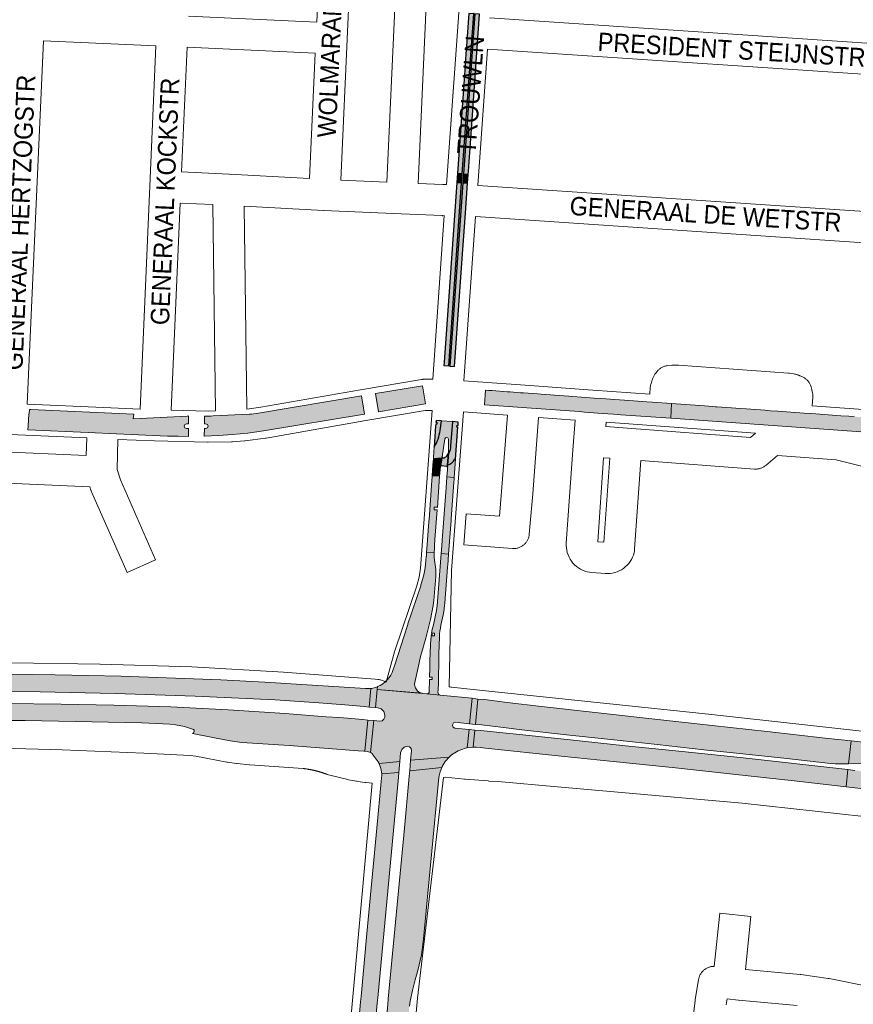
# Paper-space layout 'Layout1' of a CAD drawing. Header units: metres. Extents: x 123097 to 144122, y 392739 to 407589.
# Tile 169 of 256: x 133341 to 133689, y 394926 to 395337. Entities that reach past the tile are written whole.
import ezdxf
from ezdxf.enums import TextEntityAlignment as Align

# ---------------------------------------------------------------- set-up
doc = ezdxf.new("R2010")
doc.units = ezdxf.units.M
doc.header["$MEASUREMENT"] = 0
for name, color, linetype, lineweight in [('gs-anno-wegen algemeen tekst', 7, 'Continuous', 0), ('gs-knt-aanvullende hoofdweg', 7, 'Continuous', 0), ('gs-knt-hoofdweg', 7, 'Continuous', 0), ('gs-knt-wegen algemeen', 7, 'Continuous', 0), ('ir-ARC-asfalt-hoofdwegen-te inspecteren', 5, 'Continuous', 0), ('ir-ARC-beton-hoofdwegen-te inspecteren', 253, 'Continuous', 0), ('ir-ARC-fietspaden naastliggend- te inspecteren', 1, 'Continuous', 0)]:
    doc.layers.add(name, color=color, linetype=linetype, lineweight=lineweight)
doc.styles.add('Style-Arial', font='arial.ttf')

psp = doc.layouts.get("Layout1")

# ---------------------------------------------------------------- hatches: boundary and pattern name
at = {"layer": 'ir-ARC-asfalt-hoofdwegen-te inspecteren', "linetype": 'Continuous', "lineweight": 13}
for points in [[(133418.608, 395168.715), (133419.313, 395168.429), (133419.605, 395167.727), (133419.312, 395167.026), (133418.607, 395166.741), (133418.058, 395166.75), (133418.025, 395163.555), (133423.902, 395163.801), (133429.771, 395164.191), (133436.244, 395164.857), (133442.693, 395165.731), (133484.899, 395172.74), (133483.68, 395180.329), (133440.694, 395173.147), (133439.684, 395173.013), (133437.679, 395172.781), (133436.931, 395172.743), (133421.772, 395171.981), (133420.757, 395171.93), (133418.512, 395171.895), (133418.07, 395171.908), (133418.066, 395168.709)], [(133574.462, 395173.784), (133576.687, 395173.619), (133582.217, 395173.21), (133584.105, 395173.07), (133588.854, 395172.728), (133591.875, 395172.51), (133612.664, 395171.02), (133612.941, 395177.158), (133605.111, 395177.706), (133602.689, 395177.891), (133593.39, 395178.526), (133589.211, 395178.832), (133585.542, 395179.112), (133583.631, 395179.258), (133580.69, 395179.46), (133577.332, 395179.717), (133575.41, 395179.857), (133571.761, 395180.123), (133570.161, 395180.227), (133564.195, 395180.652), (133562.56, 395180.778), (133558.582, 395181.069), (133557.261, 395181.176), (133551.31, 395181.607), (133549.975, 395181.698), (133545.744, 395181.999), (133544.428, 395182.112), (133538.131, 395182.561), (133536.799, 395182.644), (133535.378, 395182.752), (133534.953, 395176.61), (133548.689, 395175.627), (133554.532, 395175.216)], [(133644.152, 395174.918), (133639.9, 395175.213), (133638.004, 395175.346), (133631.987, 395175.791), (133631.403, 395175.832), (133630.081, 395175.925), (133626.719, 395176.167), (133616.905, 395176.86), (133612.941, 395177.158), (133612.664, 395171.02), (133723.08, 395163.115), (133739.98, 395161.905), (133742.833, 395161.602), (133745.786, 395161.19), (133746.709, 395167.257), (133746.26, 395167.325), (133741.485, 395167.945), (133740.31, 395168.054), (133739.25, 395168.129), (133733.261, 395168.548), (133731.054, 395168.723), (133727.077, 395168.99), (133724.874, 395169.161), (133721.48, 395169.406), (133718.892, 395169.574), (133716.671, 395169.745), (133712.995, 395170.004), (133710.794, 395170.164), (133704.201, 395170.63), (133701.998, 395170.791), (133698.03, 395171.079), (133695.51, 395171.254), (133692.651, 395171.469), (133689.201, 395171.696), (133687, 395171.867), (133683.657, 395172.104), (133671.425, 395172.985), (133668.333, 395173.19), (133657.331, 395173.974), (133654.273, 395174.193), (133652.058, 395174.358), (133646.083, 395174.784)], [(133411.471, 395171.989), (133410.945, 395171.963), (133391.292, 395170.982), (133388.427, 395170.831), (133388.592, 395172.724), (133345.617, 395174.664), (133345.089, 395174.724), (133344.99, 395172.915), (133344.756, 395172.908), (133344.547, 395167.748), (133344.457, 395166.218), (133369.63, 395165.074), (133381.386, 395164.541), (133402.714, 395163.623), (133407.071, 395163.52), (133411.43, 395163.479), (133411.451, 395166.789), (133410.641, 395166.791), (133409.922, 395167.044), (133409.604, 395167.737), (133409.88, 395168.447), (133410.583, 395168.742), (133411.474, 395168.747)], [(133486.881, 395050.514), (133487.602, 395058.226), (133485.353, 395058.207), (133443.336, 395060.859), (133424.878, 395061.878), (133383.41, 395063.46), (133355.74, 395064.016), (133337.52, 395064.18), (133297.063, 395064.164), (133202.698, 395063.496), (133202.749, 395056.372), (133211.368, 395056.421), (133318.281, 395057.03), (133349.542, 395056.937), (133380.796, 395056.25), (133414.217, 395055.084), (133447.619, 395053.479), (133465.78, 395052.23), (133476.655, 395051.385), (133484.758, 395050.695)], [(133490.356, 395058.986), (133487.907, 395058.28), (133487.801, 395058.24), (133487.602, 395058.226), (133486.881, 395050.514), (133489.443, 395050.296), (133490.232, 395057.804)], [(133490.976, 395026.984), (133499.648, 395027.876), (133499.979, 395031.464), (133500.425, 395032.789), (133501.427, 395033.765), (133502.764, 395034.175), (133503.688, 395033.915), (133504.349, 395033.219), (133504.561, 395032.283), (133504.148, 395028.337), (133520.245, 395029.667), (133520.728, 395030.116), (133521.227, 395030.54), (133524.002, 395032.315), (133527.102, 395033.429), (133527.794, 395033.576), (133528.54, 395041.17), (133522.55, 395041.78), (133521.905, 395042.158), (133521.679, 395042.87), (133521.741, 395043.32), (133522.066, 395044.005), (133522.79, 395044.23), (133528.76, 395043.57), (133529.805, 395054.246), (133516.435, 395055.555), (133510.83, 395056.09), (133509.001, 395056.253), (133490.232, 395057.804), (133489.443, 395050.296), (133490.401, 395050.215), (133491.88, 395049.734), (133492.966, 395048.622), (133493.411, 395047.132), (133493.354, 395046.358), (133493.009, 395045.449), (133492.257, 395044.834), (133491.298, 395044.675), (133488.797, 395044.893), (133487.332, 395031.619), (133487.724, 395031.385), (133488.08, 395031.094), (133488.16, 395031.016), (133490.604, 395027.676), (133490.624, 395027.641)], [(133532.189, 395053.85), (133531.223, 395043.31), (133533.69, 395043.05), (133542.858, 395041.974), (133550.591, 395041.067), (133569.178, 395038.989), (133591.631, 395036.509), (133607.027, 395034.888), (133626.428, 395032.741), (133640.108, 395031.29), (133661.135, 395029.005), (133679.415, 395026.964), (133681.29, 395026.778), (133683.271, 395026.792), (133686.896, 395026.871), (133687.93, 395036.393), (133677.074, 395037.572), (133652.947, 395040.265), (133629.956, 395042.856), (133606.08, 395045.44), (133558.796, 395050.727), (133544.361, 395052.473), (133534.938, 395053.612)], [(133413.09, 395039.479), (133422.26, 395037.706), (133428.774, 395036.44), (133433.746, 395035.802), (133453.425, 395034.44), (133467.879, 395033.419), (133482.216, 395032.32), (133484.622, 395032.131), (133485.046, 395032.078), (133486.235, 395045.117), (133484.141, 395045.3), (133476.065, 395046.005), (133474.29, 395046.16), (133468.91, 395046.48), (133451.781, 395047.89), (133427.965, 395049.435), (133404.128, 395050.588), (133380.274, 395051.349), (133358.381, 395051.8), (133335.401, 395051.99), (133313.091, 395052.02), (133202.785, 395051.392), (133202.836, 395044.273), (133262.922, 395044.606), (133263.41, 395044.609), (133300.7, 395044.821), (133312.521, 395044.88), (133343.341, 395044.93), (133391.931, 395043.88), (133403.617, 395043.444), (133406.014, 395043.158), (133409.82, 395042.388), (133413.482, 395041.095), (133413.765, 395040.832), (133413.808, 395040.448), (133413.554, 395039.792)], [(133486.235, 395045.117), (133485.046, 395032.078), (133486.196, 395031.934), (133487.332, 395031.619), (133488.797, 395044.893)], [(133530.208, 395033.824), (133530.59, 395033.827), (133531.464, 395033.796), (133533.212, 395033.618), (133535.438, 395033.387), (133566.956, 395030.081), (133588.709, 395027.838), (133614.632, 395025.129), (133638.623, 395022.498), (133664.178, 395019.754), (133685.853, 395017.266), (133686.631, 395024.429), (133641.633, 395029.446), (133617.457, 395032.005), (133593.838, 395034.41), (133570.777, 395036.812), (133548.277, 395039.242), (133542.645, 395039.797), (133533.39, 395040.71), (133530.915, 395040.945)], [(133882.216, 395007.676), (133882.372, 395014.519), (133881.916, 395014.578), (133881.918, 395014.878), (133879.613, 395015.155), (133874.973, 395015.668), (133860.232, 395017.337), (133822.979, 395021.635), (133746.282, 395030.078), (133723.561, 395032.515), (133687.93, 395036.393), (133686.896, 395026.871), (133704.01, 395027.246), (133706.97, 395027.168), (133724.94, 395025.159), (133750.599, 395022.315), (133822.318, 395014.495), (133845.49, 395011.838), (133868.836, 395009.122), (133874.225, 395008.567), (133879.2, 395008.008)], [(133520.245, 395029.667), (133504.148, 395028.337), (133503.748, 395023.853), (133517.14, 395025.278), (133517.315, 395025.659), (133518.61, 395027.787)], [(133499.265, 394879.455), (133499.523, 394882.2), (133501.26, 394900.687), (133503.449, 394924.155), (133503.625, 394925.697), (133503.955, 394927.807), (133504.868, 394932.321), (133506.041, 394936.774), (133507.17, 394940.633), (133508.658, 394947.197), (133509.567, 394953.865), (133515.905, 395021.085), (133516.025, 395021.761), (133516.484, 395023.551), (133517.14, 395025.278), (133503.748, 395023.853), (133503.557, 395021.713), (133503.364, 395020.042), (133501.518, 395000), (133494.833, 394928.778), (133494.621, 394926.519), (133494.044, 394920.385), (133493.866, 394917.673), (133492.294, 394917.828), (133491.469, 394907.957), (133493.458, 394907.743), (133494.112, 394907.337), (133494.323, 394906.597), (133492.085, 394882.942), (133491.827, 394880.217), (133491.75, 394879.401), (133491.404, 394878.735), (133490.68, 394878.538), (133488.713, 394878.733), (133487.886, 394868.953), (133489.001, 394868.595), (133489.883, 394867.825), (133490.389, 394866.77), (133490.438, 394865.6), (133490.345, 394864.257), (133489.478, 394854.858), (133488.858, 394845.678), (133487.285, 394820.723), (133493.728, 394820.199), (133497.4, 394859.628), (133497.861, 394864.537), (133497.931, 394865.28), (133498.402, 394870.282)], [(133499.648, 395027.876), (133490.976, 395026.984), (133491.745, 395024.905), (133492.069, 395022.712), (133499.217, 395023.25)], [(133881.946, 395005.054), (133879.086, 395005.434), (133873.927, 395006.07), (133843.211, 395009.853), (133805.447, 395014.45), (133800.481, 395014.815), (133795.502, 395014.768), (133781.477, 395014.524), (133761.294, 395016.152), (133739.879, 395018.515), (133712.712, 395021.56), (133689.496, 395024.11), (133686.631, 395024.429), (133685.853, 395017.266), (133710.428, 395014.444), (133733.641, 395011.92), (133754.939, 395009.49), (133767.315, 395008.188), (133819.405, 395002.212), (133838.166, 395000), (133848.377, 394998.796), (133863.026, 394996.992), (133873.479, 394995.704), (133878.293, 394995.107), (133879.016, 394995.05), (133881.265, 394994.795), (133881.759, 394994.736), (133882.166, 395005.026)], [(133491.469, 394907.957), (133492.294, 394917.828), (133490.386, 394918.017), (133489.717, 394918.398), (133489.523, 394919.142), (133490.248, 394926.938), (133490.456, 394929.16), (133499.031, 395021.248), (133499.217, 395023.25), (133492.069, 395022.712), (133492.079, 395022.237), (133491.826, 395019.505), (133490.023, 395000), (133486.473, 394961.944), (133485.918, 394956.001), (133483.467, 394929.723), (133483.262, 394927.527), (133482.212, 394916.238), (133482.011, 394914.086), (133481.831, 394912.161), (133481.63, 394910.008), (133479.233, 394884.282), (133486.171, 394883.529), (133488.39, 394907.245), (133488.745, 394907.931), (133489.48, 394908.17)]]:
    psp.add_hatch(color=5, dxfattribs=at).paths.add_polyline_path(points, flags=0)
at = {"layer": 'ir-ARC-asfalt-hoofdwegen-te inspecteren', "linetype": 'Continuous', "lineweight": 13, "extrusion": (0, 0, -1)}
for points in [[(-133518.465, 395162.382, 0.87419), (-133519.967, 395162.347), (-133519.997, 395157.278), (-133519.939, 395156.45, -0.1365607), (-133520.796, 395159.493), (-133521.631, 395169.613), (-133516.966, 395169.973), (-133516.411, 395165.986, 0.1154391), (-133513.97, 395158.957), (-133513.836, 395157.036), (-133513.667, 395154.493), (-133513.639, 395154.081), (-133517.205, 395154.343), (-133517.315, 395154.953)], [(-133496.864, 395066.169, 0.228716), (-133490.337, 395059.035), (-133490.356, 395058.986), (-133490.232, 395057.804), (-133509.159, 395056.217, 0.4264533), (-133505.854, 395060.795), (-133507.225, 395067.063), (-133508.311, 395071.553), (-133509.369, 395075.422), (-133509.523, 395075.965), (-133510.459, 395079.273), (-133511.423, 395083.165), (-133512.37, 395087.048), (-133513.012, 395089.982), (-133513.571, 395092.95), (-133513.788, 395094.934), (-133514.23, 395099.943), (-133514.592, 395104.956), (-133514.667, 395106.923), (-133514.63, 395107.939), (-133514.535, 395108.937), (-133514.244, 395110.908), (-133513.974, 395112.903), (-133513.942, 395114.922), (-133510.829, 395115.154), (-133510.756, 395114.179), (-133510.728, 395113.805), (-133510.7, 395113.431), (-133510.695, 395113.431), (-133510.532, 395111.596), (-133510.18, 395108.612), (-133509.628, 395105.631), (-133509.154, 395103.687), (-133508.574, 395101.878), (-133508.574, 395101.878), (-133508.459, 395101.521), (-133508.344, 395101.164), (-133508.34, 395101.165), (-133504.776, 395090.516), (-133504.887, 395090.479), (-133504.763, 395090.479), (-133504.738, 395090.403), (-133504.624, 395090.064), (-133504.525, 395089.766), (-133503.03, 395085.3), (-133502.911, 395084.944), (-133502.796, 395084.587), (-133497.366, 395067.728), (-133497.37, 395067.727), (-133497.255, 395067.37), (-133497.14, 395067.013), (-133497.136, 395067.014)], [(-133511.886, 395057.009, 0.4364908), (-133510.899, 395056.072), (-133516.447, 395055.551, 0.4100979), (-133515.555, 395056.676), (-133515.644, 395057.515), (-133515.644, 395057.515), (-133515.683, 395057.888), (-133515.699, 395058.262), (-133515.774, 395060.077), (-133515.921, 395071.973), (-133515.926, 395072.348), (-133515.931, 395072.723), (-133515.937, 395072.723), (-133516.14, 395079.76, 0.0325517), (-133516.798, 395084.735), (-133517.812, 395089.523), (-133517.89, 395089.89), (-133517.943, 395090.26), (-133518.324, 395092.946), (-133518.445, 395094.048), (-133519.562, 395108.874), (-133519.59, 395109.248), (-133519.618, 395109.622), (-133519.969, 395114.324), (-133516.873, 395114.555), (-133515.206, 395092.717), (-133514.894, 395090.751), (-133513.644, 395084.847), (-133513.176, 395082.897), (-133512.901, 395081.33), (-133513.1, 395081.295), (-133514.1, 395081.295), (-133514.1, 395080.795), (-133514.1, 395080.295), (-133513.1, 395080.295), (-133513.1, 395080.795), (-133513.1, 395080.926), (-133512.83, 395080.926), (-133512.7, 395079.927), (-133512.452, 395076.935), (-133512.265, 395072.941), (-133512.167, 395069.923), (-133512.124, 395066.789), (-133512.031, 395062.974), (-133512.104, 395062.972), (-133513.104, 395062.972), (-133513.104, 395062.472), (-133513.104, 395061.972), (-133512.104, 395061.972), (-133512.007, 395061.974)]]:
    psp.add_hatch(color=5, dxfattribs=at).paths.add_polyline_path(points)
at = {"layer": 'ir-ARC-asfalt-hoofdwegen-te inspecteren', "linetype": 'Continuous', "lineweight": 13}
for points in [[(133516.255, 395146.828), (133513.14, 395147.051), (133513.462, 395151.537), (133516.618, 395151.178), (133516.586, 395150.895)], [(133519.596, 395151.504), (133519.533, 395150.595), (133519.46, 395149.487), (133519.269, 395146.594), (133522.36, 395146.363), (133522.923, 395153.917), (133522.544, 395153.929, -0.1986419)], [(133513.942, 395114.922), (133510.829, 395115.154), (133511.058, 395118.23), (133511.214, 395120.395), (133511.758, 395127.841), (133511.758, 395127.841), (133511.785, 395128.215), (133511.812, 395128.589), (133511.812, 395128.589), (133513.011, 395145.263), (133513.012, 395145.263), (133513.039, 395145.637), (133513.066, 395146.011), (133513.065, 395146.011), (133513.14, 395147.051), (133516.255, 395146.828), (133515.3, 395133.856), (133515.02, 395133.877), (133514.02, 395133.877), (133514.02, 395133.377), (133514.02, 395132.877), (133515.02, 395132.877), (133515.227, 395132.862), (133514.309, 395120.387), (133514.142, 395118.123), (133514.042, 395116.929)], [(133519.969, 395114.324), (133516.873, 395114.555), (133517.125, 395117.863), (133517.301, 395120.171), (133518.924, 395141.966), (133519.269, 395146.594), (133522.36, 395146.363), (133522.265, 395145.091), (133522.237, 395144.717), (133522.209, 395144.343), (133521.068, 395129.051), (133521.04, 395128.677), (133521.012, 395128.303)]]:
    psp.add_hatch(color=5, dxfattribs=at).paths.add_polyline_path(points)
at = {"layer": 'ir-ARC-beton-hoofdwegen-te inspecteren', "linetype": 'Continuous', "lineweight": 13}
psp.add_hatch(color=252, dxfattribs=at).paths.add_polyline_path([(133520.527, 395192.83), (133520.017, 395192.869), (133525.415, 395269.294), (133525.679, 395272.975), (133530.465, 395339.8), (133530.721, 395343.372), (133533.595, 395384.166), (133533.902, 395388.566), (133534.697, 395399.983), (133534.777, 395401.93), (133534.726, 395409.1), (133534.398, 395413.802), (133533.837, 395418.482), (133525.247, 395473.935), (133521.954, 395495.076), (133521.413, 395498.55), (133519.274, 395512.283), (133513.59, 395549.133), (133509.351, 395576.809), (133508.866, 395579.976), (133505.405, 395602.568), (133504.266, 395610.118), (133503.726, 395615.242), (133503.802, 395620.394), (133504.493, 395625.499), (133505.788, 395630.486), (133512.455, 395651.978), (133523.906, 395688.773), (133524.858, 395691.83), (133529.322, 395706.172), (133555.577, 395790.581), (133556.536, 395793.65), (133568.133, 395830.755), (133578.753, 395865.055), (133579.702, 395868.12), (133585.859, 395888.005), (133587.194, 395892.301), (133588.485, 395896.455), (133598.385, 395928.316), (133602.813, 395944.038), (133605.58, 395954.435), (133606.4, 395957.516), (133618.22, 396001.923), (133619.292, 396006.821), (133624.91, 396033.677), (133625.574, 396036.855), (133627.679, 396046.925), (133629.943, 396057.756), (133630.902, 396062.624), (133631.653, 396067.529), (133635.526, 396096.695), (133636.092, 396096.611), (133632.19, 396067.465), (133631.459, 396062.539), (133630.465, 396057.659), (133628.192, 396046.807), (133626.086, 396036.748), (133625.42, 396033.57), (133619.871, 396006.689), (133618.759, 396001.798), (133606.929, 395957.377), (133606.106, 395954.286), (133603.355, 395943.956), (133601.236, 395936.027), (133598.898, 395928.16), (133589.007, 395896.292), (133587.717, 395892.137), (133586.383, 395887.838), (133580.233, 395867.957), (133579.284, 395864.891), (133568.64, 395830.484), (133557.073, 395793.481), (133556.109, 395790.398), (133529.985, 395706.386), (133525.399, 395691.652), (133524.447, 395688.593), (133513.004, 395651.816), (133506.31, 395630.324), (133505.042, 395625.395), (133504.359, 395620.351), (133504.27, 395615.262), (133504.776, 395610.198), (133509.411, 395580.06), (133509.898, 395576.89), (133514.143, 395549.23), (133519.835, 395512.326), (133521.963, 395498.639), (133522.502, 395495.168), (133525.776, 395474.109), (133534.372, 395418.527), (133534.928, 395413.78), (133535.254, 395409.012), (133535.313, 395401.896), (133535.241, 395399.958), (133534.423, 395388.523), (133534.055, 395383.387), (133531.225, 395343.335), (133530.969, 395339.767), (133526.18, 395272.941), (133525.916, 395269.269)])
at = {"layer": 'ir-ARC-fietspaden naastliggend- te inspecteren', "linetype": 'Continuous', "lineweight": 30}
for points in [[(133525.679, 395272.975), (133530.465, 395339.8), (133528.459, 395339.932), (133527.512, 395326.491), (133527.199, 395322.997), (133526.694, 395316.29), (133526.034, 395306.474), (133523.674, 395273.112)], [(133528.214, 395272.801), (133528.323, 395274.138), (133529.824, 395295.577), (133532.944, 395339.636), (133530.969, 395339.767), (133526.18, 395272.941)], [(133517.994, 395193.039), (133520.017, 395192.872), (133525.415, 395269.294), (133523.395, 395269.396), (133520.353, 395225.932), (133518.104, 395194.427)], [(133522.504, 395192.68), (133523.35, 395204.39), (133525.571, 395235.675), (133527.018, 395256.552), (133527.917, 395269.168), (133525.916, 395269.269), (133520.527, 395192.83)]]:
    psp.add_hatch(color=1, dxfattribs=at).paths.add_polyline_path(points, flags=0)
for points in [[(133513.97, 395158.957, 0.1154391), (133516.411, 395165.986), (133516.966, 395169.973), (133514.763, 395170.153), (133514.705, 395169.392), (133514.708, 395169.392), (133515.107, 395169.361), (133515.049, 395168.613), (133514.637, 395168.493), (133514.634, 395168.447), (133514.591, 395167.833), (133514.71, 395167.818), (133514.591, 395167.826)], [(133517.315, 395154.953), (133517.205, 395154.343), (133516.659, 395151.299), (133516.763, 395151.161, -0.1731343), (133517.075, 395151.259), (133519.101, 395151.089, -0.4148538), (133519.533, 395150.595), (133519.596, 395151.504), (133519.939, 395156.45), (133519.818, 395156.491, -0.1475259), (133518.475, 395154.596, -0.1975716), (133517.737, 395154.4, -0.4338687)], [(133516.659, 395151.299), (133513.462, 395151.537), (133513.639, 395154.081), (133517.205, 395154.343)]]:
    psp.add_hatch(color=1, dxfattribs=at).paths.add_polyline_path(points)
at = {"layer": 'ir-ARC-fietspaden naastliggend- te inspecteren', "linetype": 'Continuous', "lineweight": 30, "extrusion": (0, 0, -1)}
psp.add_hatch(color=1, dxfattribs=at).paths.add_polyline_path([(-133520.796, 395159.493, 0.1365607), (-133519.939, 395156.45), (-133519.596, 395151.504, -0.1986419), (-133522.544, 395153.929), (-133522.923, 395153.917), (-133523.885, 395167.301), (-133523.885, 395167.301), (-133523.486, 395167.33), (-133523.54, 395168.078), (-133523.939, 395168.049), (-133523.939, 395168.049), (-133524.038, 395169.426), (-133521.631, 395169.613)])

# ---------------------------------------------------------------- linework, layer by layer
at = {"layer": 'gs-knt-aanvullende hoofdweg', "color": 7, "linetype": 'Continuous', "flags": 128}
for points in [[(133517.884, 395021.153), (133506.942, 394929.001), (133505.904, 394917.019)], [(133475.567, 394879.851), (133475.582, 394880.125), (133475.602, 394880.4), (133475.602, 394880.403), (133475.602, 394880.406), (133488.15, 395018.82)]]:
    psp.add_lwpolyline(points, dxfattribs=at)
at = {"layer": 'gs-knt-hoofdweg', "color": 7, "linetype": 'Continuous', "flags": 128}
for points in [[(132981.453, 395066.713), (133131.271, 395066.563), (133147.377, 395066.547), (133337.434, 395068.934), (133337.632, 395068.934), (133374.458, 395068.486), (133374.53, 395068.485), (133412.861, 395067.24), (133451.154, 395065.119), (133489.388, 395062.125), (133490.5, 395062.033), (133490.876, 395061.993), (133491.25, 395061.935), (133491.62, 395061.859), (133491.987, 395061.766), (133492.349, 395061.656), (133492.705, 395061.53), (133493.055, 395061.386), (133493.397, 395061.226), (133493.732, 395061.05), (133493.939, 395060.935)], [(133520.209, 395058.896), (133520.484, 395058.9), (133520.87, 395058.887), (133521.255, 395058.855), (133531.439, 395057.777), (133628.42, 395047.504), (133628.457, 395047.5), (133879.708, 395019.698), (133879.771, 395019.69), (133889.013, 395018.593), (133889.393, 395018.539), (133889.77, 395018.466), (133890.143, 395018.376), (133890.512, 395018.267), (133890.874, 395018.142), (133891.231, 395017.999), (133891.58, 395017.839), (133891.921, 395017.662), (133892.253, 395017.47), (133892.575, 395017.261), (133892.887, 395017.038), (133893.188, 395016.8), (133893.478, 395016.547), (133894.421, 395015.684)]]:
    psp.add_lwpolyline(points, dxfattribs=at)
at = {"layer": 'gs-knt-wegen algemeen', "color": 7, "linetype": 'Continuous', "flags": 128}
for points in [[(133464.94, 395336.362), (133467.623, 395394.995)], [(133480.632, 395394.45), (133477.648, 395329.262), (133474.955, 395270.418)], [(133494.212, 395269.589), (133499.892, 395393.643)], [(133512.9, 395393.098), (133507.22, 395269.029)], [(133519.092, 395268.598), (133523.676, 395332.454), (133527.883, 395392.47)], [(133411.427, 395338.823), (133464.94, 395336.362)], [(133537.121, 395338.052), (133721.462, 395325.69)], [(133350.874, 395328.449), (133344.143, 395176.939)], [(133397.856, 395326.398), (133350.874, 395328.449)], [(133391.224, 395174.872), (133395.27, 395267.866), (133395.27, 395267.87), (133397.856, 395326.398)], [(133410.863, 395325.815), (133408.565, 395273.801)], [(133464.344, 395323.356), (133410.863, 395325.815)], [(133536.199, 395325.064), (133532.118, 395268.213)], [(133724.102, 395312.464), (133536.199, 395325.064)], [(133461.95, 395271.06), (133464.344, 395323.356)], [(133408.565, 395273.801), (133428.302, 395272.934), (133428.378, 395272.93), (133461.95, 395271.06)], [(133474.955, 395270.418), (133494.212, 395269.589)], [(133507.22, 395269.029), (133517.626, 395268.581), (133519.092, 395268.598)], [(133532.118, 395268.213), (133720.582, 395255.449)], [(133407.994, 395260.793), (133404.236, 395174.421)], [(133421.587, 395260.196), (133407.994, 395260.793)], [(133422.721, 395174.067), (133421.587, 395260.196)], [(133434.617, 395259.542), (133435.732, 395174.834)], [(133518.166, 395255.566), (133517.601, 395255.56), (133517.422, 395255.56), (133517.244, 395255.565), (133500.138, 395256.302), (133467.873, 395257.691), (133467.791, 395257.695), (133434.617, 395259.542)], [(133513.349, 395187.274), (133518.166, 395255.566)], [(133531.194, 395255.226), (133526.362, 395186.709)], [(133772.87, 395238.744), (133771.436, 395238.951), (133726.231, 395242.017), (133531.194, 395255.226)], [(133526.362, 395186.709), (133551.962, 395184.859), (133580.241, 395182.816), (133603.935, 395181.104), (133604.133, 395183.842), (133604.158, 395184.107), (133604.193, 395184.371), (133604.239, 395184.633), (133604.296, 395184.894), (133604.364, 395185.151), (133604.732, 395186.447), (133604.813, 395186.713), (133604.906, 395186.975), (133605.01, 395187.232), (133605.125, 395187.485), (133605.659, 395188.598), (133605.791, 395188.858), (133605.934, 395189.112), (133606.089, 395189.359), (133606.255, 395189.599), (133606.431, 395189.832), (133607.015, 395190.567), (133607.219, 395190.811), (133607.435, 395191.045), (133607.661, 395191.268), (133607.899, 395191.48), (133608.146, 395191.679), (133608.403, 395191.867), (133608.669, 395192.042), (133608.942, 395192.203), (133609.224, 395192.351), (133609.512, 395192.485), (133609.807, 395192.605), (133610.107, 395192.711), (133610.412, 395192.801), (133610.721, 395192.877), (133611.033, 395192.937), (133611.348, 395192.982), (133613.083, 395193.187), (133613.35, 395193.213), (133613.617, 395193.228), (133613.885, 395193.232), (133614.152, 395193.225), (133615.793, 395193.148), (133615.957, 395193.138), (133661.821, 395189.824), (133662.034, 395189.805), (133662.246, 395189.779), (133664.1, 395189.522), (133664.396, 395189.474), (133664.689, 395189.413), (133664.979, 395189.338), (133665.689, 395189.137), (133665.925, 395189.065), (133666.157, 395188.985), (133666.387, 395188.896), (133666.612, 395188.798), (133667.626, 395188.337), (133667.903, 395188.203), (133668.174, 395188.055), (133668.438, 395187.895), (133668.694, 395187.723), (133668.941, 395187.539), (133669.18, 395187.343), (133669.409, 395187.136), (133669.627, 395186.918), (133669.836, 395186.69), (133670.033, 395186.453), (133670.219, 395186.207), (133670.392, 395185.952), (133670.554, 395185.689), (133670.703, 395185.419), (133670.839, 395185.142), (133670.962, 395184.859), (133671.237, 395184.181), (133671.331, 395183.933), (133671.416, 395183.682), (133671.49, 395183.427), (133671.554, 395183.17), (133671.607, 395182.91), (133671.877, 395181.44), (133671.92, 395181.172), (133671.921, 395181.169), (133671.921, 395181.164)], [(133435.732, 395174.834), (133441.684, 395175.626), (133483.159, 395182.946), (133483.22, 395182.956), (133508.634, 395187.19), (133508.902, 395187.229), (133509.171, 395187.257), (133509.441, 395187.274), (133509.712, 395187.279), (133513.349, 395187.274)], [(133671.921, 395181.164), (133671.953, 395180.894), (133671.974, 395180.619), (133671.983, 395180.343), (133671.981, 395180.067), (133671.967, 395179.792), (133671.706, 395176.208), (133741.129, 395171.192), (133741.435, 395171.163), (133748.287, 395170.341), (133748.502, 395170.311), (133748.715, 395170.275), (133748.927, 395170.231), (133750.601, 395169.859)], [(133344.143, 395176.939), (133375.985, 395175.518), (133391.224, 395174.872)], [(133404.236, 395174.421), (133419.604, 395174.006), (133422.721, 395174.067)], [(133493.939, 395060.935), (133497.419, 395073.581), (133497.473, 395073.764), (133497.531, 395073.946), (133506.733, 395101.064), (133507.724, 395104.728), (133508.246, 395108.486), (133513.178, 395174.255)], [(133526.19, 395173.667), (133521.227, 395107.483), (133520.209, 395058.896)], [(133585.643, 395167.556), (133594.638, 395166.881), (133594.641, 395166.881), (133594.645, 395166.88), (133645.953, 395163.031), (133648.099, 395164.859), (133585.778, 395169.362), (133585.643, 395167.556)], [(133317.933, 395157.761), (133368.791, 395155.553), (133369.005, 395162.796), (133337.061, 395164.222), (133318.41, 395165.049), (133317.933, 395157.761)], [(133582.211, 395119.523), (133584.779, 395119.331), (133587.211, 395154.382), (133584.679, 395154.572), (133582.211, 395119.523)], [(133488.15, 395018.82), (133485.65, 395019.045), (133485.387, 395019.069), (133485.129, 395019.097), (133481.92, 395019.517), (133481.722, 395019.546), (133481.525, 395019.581), (133478.197, 395020.226), (133477.89, 395020.293), (133469.911, 395022.244), (133469.647, 395022.315), (133469.385, 395022.396), (133469.128, 395022.489), (133468.98, 395022.545), (133468.833, 395022.601), (133468.685, 395022.656), (133468.537, 395022.71), (133468.389, 395022.764), (133468.241, 395022.817), (133468.092, 395022.869), (133467.943, 395022.921), (133467.794, 395022.973), (133467.645, 395023.024), (133467.495, 395023.074), (133467.346, 395023.124), (133467.196, 395023.173), (133467.046, 395023.221), (133466.895, 395023.269), (133466.745, 395023.316), (133466.594, 395023.363), (133466.444, 395023.409), (133466.293, 395023.455), (133466.142, 395023.499), (133465.99, 395023.544), (133465.839, 395023.587), (133465.687, 395023.63), (133465.535, 395023.673), (133465.383, 395023.715), (133465.231, 395023.756), (133465.078, 395023.797), (133464.926, 395023.837), (133464.773, 395023.876), (133464.621, 395023.915), (133464.468, 395023.953), (133464.315, 395023.991), (133464.161, 395024.028), (133464.008, 395024.064), (133463.854, 395024.1), (133463.701, 395024.135), (133463.547, 395024.17), (133463.393, 395024.204), (133463.239, 395024.237), (133463.085, 395024.27), (133462.93, 395024.302), (133462.776, 395024.334), (133462.621, 395024.365), (133462.467, 395024.395), (133462.311, 395024.425), (133462.157, 395024.454), (133462.001, 395024.482), (133461.847, 395024.51), (133461.691, 395024.537), (133461.536, 395024.564), (133461.38, 395024.59), (133461.225, 395024.615), (133461.069, 395024.64), (133460.913, 395024.664), (133460.757, 395024.688), (133460.601, 395024.711), (133460.445, 395024.733), (133460.289, 395024.755), (133460.132, 395024.776), (133459.976, 395024.796), (133459.82, 395024.816), (133459.663, 395024.835), (133459.507, 395024.854), (133459.35, 395024.872), (133437.078, 395026.421), (133436.907, 395026.435), (133431.782, 395026.928), (133431.484, 395026.963), (133427.754, 395027.497), (133427.457, 395027.546), (133414.565, 395030.003), (133412.202, 395030.332), (133392.749, 395031.254), (133358.764, 395032.636), (133328.363, 395033.551)], [(133770.161, 394994.936), (133759.402, 394996.163), (133759.238, 394996.184), (133759.075, 394996.209), (133733.865, 395000.392), (133642.526, 395010.477), (133565.467, 395017.277), (133540.568, 395019.475), (133536.728, 395019.661), (133536.506, 395019.675), (133526.96, 395020.465), (133526.658, 395020.491), (133526.585, 395020.497), (133518.672, 395021.242), (133517.884, 395021.153)], [(133646.164, 394963.119), (133643.815, 394941.003), (133666.74, 394938.913), (133667.039, 394938.879), (133678.411, 394937.31), (133678.615, 394937.278), (133678.818, 394937.241), (133694.612, 394934.029), (133694.791, 394933.991), (133694.969, 394933.946), (133697.988, 394933.153)], [(133665.408, 394925.961), (133640.967, 394928.189), (133640.756, 394928.212), (133636.187, 394928.779), (133635.788, 394926.336)]]:
    psp.add_lwpolyline(points, dxfattribs=at)
for points in [[(133513.178, 395174.255), (133510.239, 395174.258), (133485.391, 395170.119), (133443.81, 395162.78), (133443.538, 395162.738), (133435.15, 395161.622), (133434.976, 395161.601), (133434.801, 395161.585), (133429.825, 395161.194), (133429.442, 395161.175), (133419.707, 395160.985), (133419.404, 395160.986), (133397.269, 395161.584), (133382.014, 395162.23), (133381.642, 395149.663), (133383.004, 395145.306), (133397.701, 395111.96, -0.3561113), (133397.697, 395111.948), (133385.8, 395106.704, -0.3561128), (133385.788, 395106.708), (133370.943, 395140.39), (133370.849, 395140.614), (133370.763, 395140.842), (133370.687, 395141.072), (133370.254, 395142.457), (133316.702, 395144.782)], [(133693.434, 395150.791), (133681.681, 395153.73), (133657.238, 395155.54), (133652.357, 395151.383), (133652.111, 395151.183), (133651.855, 395150.996), (133651.59, 395150.821), (133651.317, 395150.659), (133651.036, 395150.51), (133650.748, 395150.376), (133650.454, 395150.256), (133650.155, 395150.15), (133649.851, 395150.059), (133649.543, 395149.983), (133649.231, 395149.922), (133648.917, 395149.876), (133648.601, 395149.846), (133648.283, 395149.831), (133647.966, 395149.831), (133647.649, 395149.847), (133600.195, 395153.407), (133597.632, 395116.48), (133597.607, 395116.198), (133597.568, 395115.917), (133597.368, 395114.929), (133597.082, 395113.962), (133596.712, 395113.025), (133596.262, 395112.123), (133595.735, 395111.264), (133595.134, 395110.454), (133594.465, 395109.7), (133593.733, 395109.008), (133592.942, 395108.382), (133592.1, 395107.828), (133591.213, 395107.35), (133590.288, 395106.951), (133589.331, 395106.634), (133588.349, 395106.403), (133587.352, 395106.258), (133586.346, 395106.201), (133585.338, 395106.232), (133579.738, 395106.652), (133578.745, 395106.77), (133577.765, 395106.974), (133576.807, 395107.262), (133575.878, 395107.633), (133574.985, 395108.082), (133574.134, 395108.608), (133573.331, 395109.205), (133572.584, 395109.87), (133571.897, 395110.597), (133571.276, 395111.381), (133570.725, 395112.216), (133570.249, 395113.095), (133569.851, 395114.013), (133569.534, 395114.962), (133569.3, 395115.934), (133569.153, 395116.924), (133569.091, 395117.922), (133569.116, 395118.922), (133571.85, 395157.738), (133571.851, 395157.751), (133571.852, 395157.768), (133572.792, 395170.3), (133557.499, 395171.405), (133555.106, 395139.516), (133555.1, 395139.442), (133553.643, 395122.605), (133553.608, 395122.289), (133553.557, 395121.976), (133553.492, 395121.666), (133553.411, 395121.359), (133553.316, 395121.057), (133553.206, 395120.759), (133553.081, 395120.467), (133552.943, 395120.182), (133552.791, 395119.904), (133552.625, 395119.633), (133552.446, 395119.371), (133552.255, 395119.118), (133552.052, 395118.874), (133551.837, 395118.641), (133551.611, 395118.418), (133551.375, 395118.207), (133551.128, 395118.007), (133550.872, 395117.82), (133550.607, 395117.646), (133550.334, 395117.484), (133550.054, 395117.336), (133549.766, 395117.202), (133549.473, 395117.082), (133549.174, 395116.976), (133548.87, 395116.885), (133548.562, 395116.809), (133548.25, 395116.749), (133547.937, 395116.703), (133547.621, 395116.673), (133547.304, 395116.658), (133546.987, 395116.658), (133546.67, 395116.674), (133526.311, 395118.202, -0.3566232), (133526.304, 395118.212), (133527.277, 395131.177, -0.3566232), (133527.287, 395131.185), (133541.226, 395130.139), (133542.125, 395140.527), (133544.513, 395172.343), (133526.19, 395173.667)], [(133621.197, 394914.136), (133622.878, 394928.034), (133622.916, 394928.301), (133624.316, 394936.876), (133624.374, 394937.186), (133624.448, 394937.492), (133624.536, 394937.795), (133624.638, 394938.093), (133624.755, 394938.386), (133624.886, 394938.673), (133625.03, 394938.953), (133625.188, 394939.225), (133625.359, 394939.49), (133625.543, 394939.746), (133625.739, 394939.993), (133625.946, 394940.231), (133626.165, 394940.458), (133626.395, 394940.674), (133626.634, 394940.878), (133626.884, 394941.071), (133627.142, 394941.252), (133627.409, 394941.42), (133627.683, 394941.574), (133627.965, 394941.716), (133628.253, 394941.843), (133628.548, 394941.956), (133628.847, 394942.055), (133629.151, 394942.14), (133629.458, 394942.209), (133629.768, 394942.264), (133630.081, 394942.303), (133630.395, 394942.328), (133630.71, 394942.337), (133630.863, 394942.334), (133633.217, 394964.495, -0.368045), (133633.227, 394964.503), (133646.156, 394963.129, -0.3680432), (133646.164, 394963.119)]]:
    psp.add_lwpolyline(points, format="xyb", dxfattribs=at)
at = {"layer": 'ir-ARC-asfalt-hoofdwegen-te inspecteren', "color": 5, "linetype": 'Continuous', "lineweight": 13}
for points in [[(133509.065, 395184.557), (133489.538, 395181.307), (133490.708, 395173.709), (133510.343, 395176.98)], [(133418.608, 395168.715), (133419.313, 395168.429), (133419.605, 395167.727), (133419.312, 395167.026), (133418.607, 395166.741), (133418.058, 395166.75), (133418.025, 395163.555), (133423.902, 395163.801), (133429.771, 395164.191), (133436.244, 395164.857), (133442.693, 395165.731), (133484.899, 395172.74), (133483.68, 395180.329), (133440.694, 395173.147), (133439.684, 395173.013), (133437.679, 395172.781), (133436.931, 395172.743), (133421.772, 395171.981), (133420.757, 395171.93), (133418.512, 395171.895), (133418.07, 395171.908), (133418.066, 395168.709)], [(133574.462, 395173.784), (133576.687, 395173.619), (133582.217, 395173.21), (133584.105, 395173.07), (133588.854, 395172.728), (133591.875, 395172.51), (133612.664, 395171.02), (133612.941, 395177.158), (133605.111, 395177.706), (133602.689, 395177.891), (133593.39, 395178.526), (133589.211, 395178.832), (133585.542, 395179.112), (133583.631, 395179.258), (133580.69, 395179.46), (133577.332, 395179.717), (133575.41, 395179.857), (133571.761, 395180.123), (133570.161, 395180.227), (133564.195, 395180.652), (133562.56, 395180.778), (133558.582, 395181.069), (133557.261, 395181.176), (133551.31, 395181.607), (133549.975, 395181.698), (133545.744, 395181.999), (133544.428, 395182.112), (133538.131, 395182.561), (133536.799, 395182.644), (133535.378, 395182.752), (133534.953, 395176.61), (133548.689, 395175.627), (133554.532, 395175.216)], [(133411.471, 395171.989), (133410.945, 395171.963), (133391.292, 395170.982), (133388.427, 395170.831), (133388.592, 395172.724), (133345.617, 395174.664), (133345.089, 395174.724), (133344.99, 395172.915), (133344.756, 395172.908), (133344.547, 395167.748), (133344.457, 395166.218), (133369.63, 395165.074), (133381.386, 395164.541), (133402.714, 395163.623), (133407.071, 395163.52), (133411.43, 395163.479), (133411.451, 395166.789), (133410.641, 395166.791), (133409.922, 395167.044), (133409.604, 395167.737), (133409.88, 395168.447), (133410.583, 395168.742), (133411.474, 395168.747)], [(133513.14, 395147.051), (133516.255, 395146.828), (133516.586, 395150.895), (133516.618, 395151.178), (133513.462, 395151.537)], [(133514.142, 395118.123), (133514.309, 395120.387), (133515.227, 395132.862), (133515.02, 395132.877), (133514.02, 395132.877), (133514.02, 395133.377), (133514.02, 395133.877), (133515.02, 395133.877), (133515.3, 395133.856), (133516.255, 395146.828), (133513.14, 395147.051), (133513.065, 395146.011), (133513.066, 395146.011), (133513.039, 395145.637), (133513.012, 395145.263), (133513.011, 395145.263), (133511.812, 395128.589), (133511.812, 395128.589), (133511.785, 395128.215), (133511.758, 395127.841), (133511.758, 395127.841), (133511.214, 395120.395), (133511.058, 395118.23), (133510.829, 395115.154), (133513.942, 395114.922), (133514.042, 395116.929)], [(133516.873, 395114.555), (133519.969, 395114.324), (133521.012, 395128.303), (133521.04, 395128.677), (133521.068, 395129.051), (133522.209, 395144.343), (133522.237, 395144.717), (133522.265, 395145.091), (133522.36, 395146.363), (133519.269, 395146.594), (133518.924, 395141.966), (133517.301, 395120.171), (133517.125, 395117.863)], [(133486.881, 395050.514), (133487.602, 395058.226), (133485.353, 395058.207), (133443.336, 395060.859), (133424.878, 395061.878), (133383.41, 395063.46), (133355.74, 395064.016), (133337.52, 395064.18), (133297.063, 395064.164), (133202.698, 395063.496), (133202.749, 395056.372), (133211.368, 395056.421), (133318.281, 395057.03), (133349.542, 395056.937), (133380.796, 395056.25), (133414.217, 395055.084), (133447.619, 395053.479), (133465.78, 395052.23), (133476.655, 395051.385), (133484.758, 395050.695)], [(133490.356, 395058.986), (133487.907, 395058.28), (133487.801, 395058.24), (133487.602, 395058.226), (133486.881, 395050.514), (133489.443, 395050.296), (133490.232, 395057.804)], [(133490.976, 395026.984), (133499.648, 395027.876), (133499.979, 395031.464), (133500.425, 395032.789), (133501.427, 395033.765), (133502.764, 395034.175), (133503.688, 395033.915), (133504.349, 395033.219), (133504.561, 395032.283), (133504.148, 395028.337), (133520.245, 395029.667), (133520.728, 395030.116), (133521.227, 395030.54), (133524.002, 395032.315), (133527.102, 395033.429), (133527.794, 395033.576), (133528.54, 395041.17), (133522.55, 395041.78), (133521.905, 395042.158), (133521.679, 395042.87), (133521.741, 395043.32), (133522.066, 395044.005), (133522.79, 395044.23), (133528.76, 395043.57), (133529.805, 395054.246), (133516.435, 395055.555), (133510.83, 395056.09), (133509.001, 395056.253), (133490.232, 395057.804), (133489.443, 395050.296), (133490.401, 395050.215), (133491.88, 395049.734), (133492.966, 395048.622), (133493.411, 395047.132), (133493.354, 395046.358), (133493.009, 395045.449), (133492.257, 395044.834), (133491.298, 395044.675), (133488.797, 395044.893), (133487.332, 395031.619), (133487.724, 395031.385), (133488.08, 395031.094), (133488.16, 395031.016), (133490.604, 395027.676), (133490.624, 395027.641)], [(133531.223, 395043.31), (133532.189, 395053.85), (133529.805, 395054.246), (133528.76, 395043.57)], [(133486.235, 395045.117), (133485.046, 395032.078), (133486.196, 395031.934), (133487.332, 395031.619), (133488.797, 395044.893)], [(133530.208, 395033.824), (133530.915, 395040.945), (133528.54, 395041.17), (133527.794, 395033.576)], [(133520.245, 395029.667), (133504.148, 395028.337), (133503.748, 395023.853), (133517.14, 395025.278), (133517.315, 395025.659), (133518.61, 395027.787)], [(133499.648, 395027.876), (133490.976, 395026.984), (133491.745, 395024.905), (133492.069, 395022.712), (133499.217, 395023.25)]]:
    psp.add_lwpolyline(points, close=True, dxfattribs=at)
for points in [[(133689.201, 395171.696), (133687, 395171.867), (133683.657, 395172.104), (133671.425, 395172.985), (133668.333, 395173.19), (133657.331, 395173.974), (133654.273, 395174.193), (133652.058, 395174.358), (133646.083, 395174.784), (133644.152, 395174.918), (133639.9, 395175.213), (133638.004, 395175.346), (133631.987, 395175.791), (133631.403, 395175.832), (133630.081, 395175.925), (133626.719, 395176.167), (133616.905, 395176.86), (133612.941, 395177.158), (133612.664, 395171.02), (133723.08, 395163.115)], [(133312.521, 395044.88), (133343.341, 395044.93), (133391.931, 395043.88), (133403.617, 395043.444), (133406.014, 395043.158), (133409.82, 395042.388), (133413.482, 395041.095), (133413.765, 395040.832), (133413.808, 395040.448), (133413.554, 395039.792), (133413.09, 395039.479), (133422.26, 395037.706), (133428.774, 395036.44), (133433.746, 395035.802), (133453.425, 395034.44), (133467.879, 395033.419), (133482.216, 395032.32), (133484.622, 395032.131), (133485.046, 395032.078), (133486.235, 395045.117), (133484.141, 395045.3), (133476.065, 395046.005), (133474.29, 395046.16), (133468.91, 395046.48), (133451.781, 395047.89), (133427.965, 395049.435), (133404.128, 395050.588), (133380.274, 395051.349), (133358.381, 395051.8), (133335.401, 395051.99)], [(133503.625, 394925.697), (133503.955, 394927.807), (133504.868, 394932.321), (133506.041, 394936.774), (133507.17, 394940.633), (133508.658, 394947.197), (133509.567, 394953.865), (133515.905, 395021.085), (133516.025, 395021.761), (133516.484, 395023.551), (133517.14, 395025.278), (133503.748, 395023.853), (133503.557, 395021.713), (133503.364, 395020.042), (133501.518, 395000), (133494.833, 394928.778), (133494.621, 394926.519), (133494.044, 394920.385)]]:
    psp.add_lwpolyline(points, dxfattribs=at)
for points in [[(133518.465, 395162.382, -0.87419), (133519.967, 395162.347), (133519.997, 395157.278), (133519.939, 395156.45, 0.1365607), (133520.796, 395159.493), (133521.631, 395169.613), (133516.966, 395169.973), (133516.411, 395165.986, -0.1154391), (133513.97, 395158.957), (133513.836, 395157.036), (133513.667, 395154.493), (133513.639, 395154.081), (133517.205, 395154.343), (133517.315, 395154.953)], [(133519.596, 395151.504), (133519.533, 395150.595), (133519.46, 395149.487), (133519.269, 395146.594), (133522.36, 395146.363), (133522.923, 395153.917), (133522.544, 395153.929, -0.1986419)], [(133496.864, 395066.169, -0.228716), (133490.337, 395059.035), (133490.356, 395058.986), (133490.232, 395057.804), (133509.159, 395056.217, -0.4264533), (133505.854, 395060.795), (133507.225, 395067.063), (133508.311, 395071.553), (133509.369, 395075.422), (133509.523, 395075.965), (133510.459, 395079.273), (133511.423, 395083.165), (133512.37, 395087.048), (133513.012, 395089.982), (133513.571, 395092.95), (133513.788, 395094.934), (133514.23, 395099.943), (133514.592, 395104.956), (133514.667, 395106.923), (133514.63, 395107.939), (133514.535, 395108.937), (133514.244, 395110.908), (133513.974, 395112.903), (133513.942, 395114.922), (133510.829, 395115.154), (133510.756, 395114.179), (133510.728, 395113.805), (133510.7, 395113.431), (133510.695, 395113.431), (133510.532, 395111.596), (133510.18, 395108.612), (133509.628, 395105.631), (133509.154, 395103.687), (133508.574, 395101.878), (133508.574, 395101.878), (133508.459, 395101.521), (133508.344, 395101.164), (133508.34, 395101.165), (133504.776, 395090.516), (133504.887, 395090.479), (133504.763, 395090.479), (133504.738, 395090.403), (133504.624, 395090.064), (133504.525, 395089.766), (133503.03, 395085.3), (133502.911, 395084.944), (133502.796, 395084.587), (133497.366, 395067.728), (133497.37, 395067.727), (133497.255, 395067.37), (133497.14, 395067.013), (133497.136, 395067.014)], [(133511.886, 395057.009, -0.4364908), (133510.899, 395056.072), (133516.447, 395055.551, -0.4100979), (133515.555, 395056.676), (133515.644, 395057.515), (133515.644, 395057.515), (133515.683, 395057.888), (133515.699, 395058.262), (133515.774, 395060.077), (133515.921, 395071.973), (133515.926, 395072.348), (133515.931, 395072.723), (133515.937, 395072.723), (133516.14, 395079.76, -0.0325517), (133516.798, 395084.735), (133517.812, 395089.523), (133517.89, 395089.89), (133517.943, 395090.26), (133518.324, 395092.946), (133518.445, 395094.048), (133519.562, 395108.874), (133519.59, 395109.248), (133519.618, 395109.622), (133519.969, 395114.324), (133516.873, 395114.555), (133515.206, 395092.717), (133514.894, 395090.751), (133513.644, 395084.847), (133513.176, 395082.897), (133512.901, 395081.33), (133513.1, 395081.295), (133514.1, 395081.295), (133514.1, 395080.795), (133514.1, 395080.295), (133513.1, 395080.295), (133513.1, 395080.795), (133513.1, 395080.926), (133512.83, 395080.926), (133512.7, 395079.927), (133512.452, 395076.935), (133512.265, 395072.941), (133512.167, 395069.923), (133512.124, 395066.789), (133512.031, 395062.974), (133512.104, 395062.972), (133513.104, 395062.972), (133513.104, 395062.472), (133513.104, 395061.972), (133512.104, 395061.972), (133512.007, 395061.974)]]:
    psp.add_lwpolyline(points, format="xyb", close=True, dxfattribs=at)
at = {"layer": 'ir-ARC-asfalt-hoofdwegen-te inspecteren', "color": 5, "linetype": 'Continuous', "lineweight": 13, "flags": 128}
for points in [[(133532.189, 395053.85), (133531.223, 395043.31), (133533.69, 395043.05), (133542.858, 395041.974), (133550.591, 395041.067), (133569.178, 395038.989), (133591.631, 395036.509), (133607.027, 395034.888), (133626.428, 395032.741), (133640.108, 395031.29), (133661.135, 395029.005), (133679.415, 395026.964), (133681.29, 395026.778), (133683.271, 395026.792), (133686.896, 395026.871), (133687.93, 395036.393), (133677.074, 395037.572), (133652.947, 395040.265), (133629.956, 395042.856), (133606.08, 395045.44), (133558.796, 395050.727), (133544.361, 395052.473), (133534.938, 395053.612)], [(133530.208, 395033.824), (133530.59, 395033.827), (133531.464, 395033.796), (133533.212, 395033.618), (133535.438, 395033.387), (133566.956, 395030.081), (133588.709, 395027.838), (133614.632, 395025.129), (133638.623, 395022.498), (133664.178, 395019.754), (133685.853, 395017.266), (133686.631, 395024.429), (133641.633, 395029.446), (133617.457, 395032.005), (133593.838, 395034.41), (133570.777, 395036.812), (133548.277, 395039.242), (133542.645, 395039.797), (133533.39, 395040.71), (133530.915, 395040.945)], [(133882.216, 395007.676), (133882.372, 395014.519), (133881.916, 395014.578), (133881.918, 395014.878), (133879.613, 395015.155), (133874.973, 395015.668), (133860.232, 395017.337), (133822.979, 395021.635), (133746.282, 395030.078), (133723.561, 395032.515), (133687.93, 395036.393), (133686.896, 395026.871), (133704.01, 395027.246), (133706.97, 395027.168), (133724.94, 395025.159), (133750.599, 395022.315), (133822.318, 395014.495), (133845.49, 395011.838), (133868.836, 395009.122), (133874.225, 395008.567), (133879.2, 395008.008)]]:
    psp.add_lwpolyline(points, close=True, dxfattribs=at)
for points in [[(133689.496, 395024.11), (133686.631, 395024.429), (133685.853, 395017.266), (133710.428, 395014.444)], [(133489.523, 394919.142), (133490.248, 394926.938), (133490.456, 394929.16), (133499.031, 395021.248), (133499.217, 395023.25), (133492.069, 395022.712), (133492.079, 395022.237), (133491.826, 395019.505), (133490.023, 395000), (133486.473, 394961.944), (133485.918, 394956.001), (133483.467, 394929.723), (133483.262, 394927.527), (133482.212, 394916.238)]]:
    psp.add_lwpolyline(points, dxfattribs=at)
at = {"layer": 'ir-ARC-asfalt-hoofdwegen-te inspecteren', "color": 5, "linetype": 'Continuous', "lineweight": 13, "extrusion": (0, 0, -1)}
for points in [[(-133509.065, 395184.557), (-133489.538, 395181.307), (-133510.343, 395176.98), (-133490.708, 395173.709)], [(-133530.208, 395033.824), (-133530.915, 395040.945), (-133527.794, 395033.576), (-133528.54, 395041.17)]]:
    psp.add_solid(points, dxfattribs=at)
at = {"layer": 'ir-ARC-asfalt-hoofdwegen-te inspecteren', "color": 5, "linetype": 'Continuous', "lineweight": 13}
psp.add_solid([(133531.223, 395043.31), (133532.189, 395053.85), (133528.76, 395043.57), (133529.805, 395054.246)], dxfattribs=at)
at = {"layer": 'ir-ARC-beton-hoofdwegen-te inspecteren', "color": 252, "linetype": 'Continuous', "lineweight": 13}
psp.add_lwpolyline([(133530.465, 395339.8), (133525.679, 395272.975), (133525.415, 395269.294), (133520.017, 395192.869), (133520.527, 395192.83), (133525.916, 395269.269), (133526.18, 395272.941), (133530.969, 395339.767)], dxfattribs=at)
at = {"layer": 'ir-ARC-fietspaden naastliggend- te inspecteren', "color": 1, "linetype": 'Continuous', "lineweight": 30}
for points in [[(133525.679, 395272.975), (133530.465, 395339.8), (133528.459, 395339.932), (133527.512, 395326.491), (133527.199, 395322.997), (133526.694, 395316.29), (133526.034, 395306.474), (133523.674, 395273.112)], [(133528.214, 395272.801), (133528.323, 395274.138), (133529.824, 395295.577), (133532.944, 395339.636), (133530.969, 395339.767), (133526.18, 395272.941)], [(133525.415, 395269.294), (133525.679, 395272.975), (133523.674, 395273.112), (133523.395, 395269.396)], [(133527.917, 395269.168), (133528.214, 395272.801), (133526.18, 395272.941), (133525.916, 395269.269)], [(133517.994, 395193.039), (133520.017, 395192.872), (133525.415, 395269.294), (133523.395, 395269.396), (133520.353, 395225.932), (133518.104, 395194.427)], [(133522.504, 395192.68), (133523.35, 395204.39), (133525.571, 395235.675), (133527.018, 395256.552), (133527.917, 395269.168), (133525.916, 395269.269), (133520.527, 395192.83)], [(133513.462, 395151.537), (133516.659, 395151.299), (133517.205, 395154.343), (133513.639, 395154.081)]]:
    psp.add_lwpolyline(points, close=True, dxfattribs=at)
for points in [[(133513.97, 395158.957, 0.1154391), (133516.411, 395165.986), (133516.966, 395169.973), (133514.763, 395170.153), (133514.705, 395169.392), (133514.708, 395169.392), (133515.107, 395169.361), (133515.049, 395168.613), (133514.637, 395168.493), (133514.634, 395168.447), (133514.591, 395167.833), (133514.71, 395167.818), (133514.591, 395167.826)], [(133520.796, 395159.493, -0.1365607), (133519.939, 395156.45), (133519.596, 395151.504, 0.1986419), (133522.544, 395153.929), (133522.923, 395153.917), (133523.885, 395167.301), (133523.885, 395167.301), (133523.486, 395167.33), (133523.54, 395168.078), (133523.939, 395168.049), (133523.939, 395168.049), (133524.038, 395169.426), (133521.631, 395169.613)], [(133517.315, 395154.953), (133517.205, 395154.343), (133516.659, 395151.299), (133516.763, 395151.161, -0.1731343), (133517.075, 395151.259), (133519.101, 395151.089, -0.4148538), (133519.533, 395150.595), (133519.596, 395151.504), (133519.939, 395156.45), (133519.818, 395156.491, -0.1475259), (133518.475, 395154.596, -0.1975716), (133517.737, 395154.4, -0.4338687)]]:
    psp.add_lwpolyline(points, format="xyb", close=True, dxfattribs=at)
psp.add_solid([(133525.415, 395269.294), (133525.679, 395272.975), (133523.395, 395269.396), (133523.674, 395273.112)], dxfattribs=at)
at = {"layer": 'ir-ARC-fietspaden naastliggend- te inspecteren', "color": 1, "linetype": 'Continuous', "lineweight": 30, "extrusion": (0, 0, -1)}
psp.add_solid([(-133527.917, 395269.168), (-133528.214, 395272.801), (-133525.916, 395269.269), (-133526.18, 395272.941)], dxfattribs=at)

# ---------------------------------------------------------------- texts
at = {"layer": 'gs-anno-wegen algemeen tekst', "color": 7, "style": 'Style-Arial', "width": 0.909091}
for s, rotation, p in [('WOLMARANSSTR', 87.4091, (133470.951, 395329.949)), ('TROUWLN', 85.73988, (133529.172, 395305.941)), ('PRESIDENT STEIJNSTR', 356.5888, (133638.125, 395324.854)), ('GENERAAL HERTZOGSTR', 87.4955, (133340.993, 395252.712)), ('GENERAAL KOCKSTR', 87.57952, (133401.615, 395261.493)), ('GENERAAL DE WETSTR', 356.4455, (133627.242, 395256.207))]:
    psp.add_text(s, height=7.7, rotation=rotation, dxfattribs=at).set_placement(p, align=Align.MIDDLE_CENTER)

doc.saveas('drawing.dxf')
